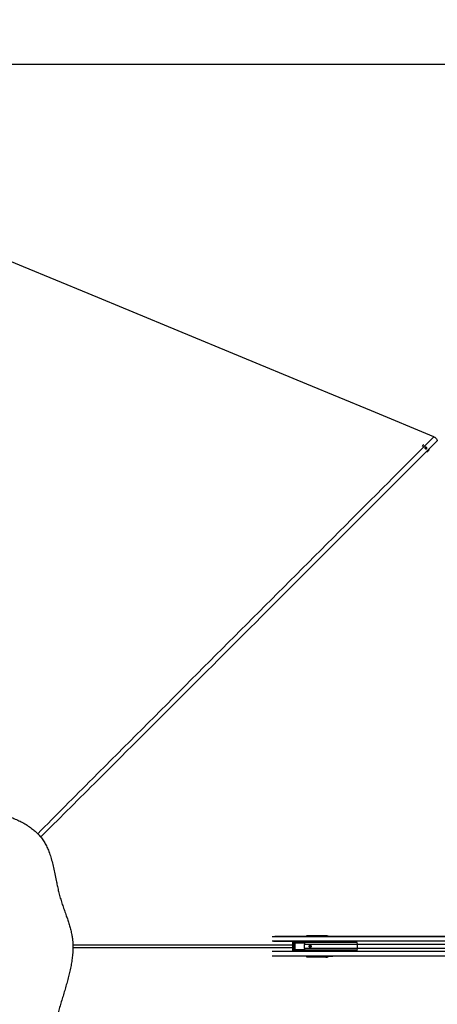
# Model space of a CAD drawing. Header units: millimetres. Extents: x 20 to 26059, y 28 to 17777.
# Tile 46 of 90: x 6143 to 8177, y 12982 to 17777. Entities that reach past the tile are written whole.
import ezdxf

# ---------------------------------------------------------------- set-up
doc = ezdxf.new("R2010")
doc.units = ezdxf.units.MM
doc.header["$LTSCALE"] = 2
doc.layers.add('COMPONENT_GEOMETRY', color=7, linetype='Continuous')
doc.styles.add('SLDTEXTSTYLE0', font='TXT', dxfattribs={"width": 0.75})
doc.dimstyles.new('SLDDIMSTYLE0', dxfattribs={"dimtxt": 150, "dimasz": 6.604, "dimexe": 0, "dimexo": 0.0625, "dimgap": 37.5, "dimtad": 0, "dimtih": 1, "dimtoh": 1, "dimdec": 0, "dimrnd": 1e-09, "dimzin": 12, "dimdsep": 46, "dimtxsty": 'SLDTEXTSTYLE0', "dimsah": 1, "dimcen": 0.09, "dimadec": 0, "dimazin": 3, "dimtfac": 1, "dimtdec": 0, "dimtofl": 0, "dimtmove": 0, "dimatfit": 3, "dimfxl": 1, "dimfrac": 2, "dimtolj": 1, "dimtzin": 12, "dimarcsym": 0})

# ---------------------------------------------------------------- blocks, each defined once
blk = doc.blocks.new('_D')
at = {"layer": 'COMPONENT_GEOMETRY', "color": 7}
for p, q in [((8742.9, 17777.2), (8697.2, 17777.2)), ((8697.2, 17777.2), (8697.2, 17539.1)), ((9454, 17777.2), (9499.7, 17777.2)), ((9499.7, 17777.2), (9499.7, 17539.1)), ((2197.2, 13286.2), (2197.2, 17567.6)), ((2197.2, 17561.2), (8628.2, 17561.2)), ((15999.8, 17561.2), (9568.7, 17561.2)), ((15999.8, 13309.5), (15999.8, 17567.6)), ((8697.2, 17539.1), (8742.9, 17539.1)), ((9499.7, 17539.1), (9454, 17539.1))]:
    blk.add_line(p, q, dxfattribs=at)
for points in [[(2197.2, 17561.2), (2203.8, 17560.2), (2203.8, 17562.2)], [(15999.8, 17561.2), (15993.1, 17562.2), (15993.1, 17560.2)]]:
    blk.add_solid(points, dxfattribs=at)
at = {"layer": 'COMPONENT_GEOMETRY', "color": 7, "char_height": 150, "attachment_point": 1, "style": 'SLDTEXTSTYLE0'}
for s, insert in [('22\'7.70"', (8742.9, 17732.5)), ('6901mm', (8689.3, 17508.1))]:
    blk.add_mtext(s, dxfattribs=dict(at, insert=insert))

msp = doc.modelspace()

# ---------------------------------------------------------------- linework, layer by layer
at = {"color": 7, "linetype": 'Continuous', "lineweight": 25}
for p, q in [((8106.73, 15703.53), (8106.68, 15703.49)), ((8118.32, 15691.32), (8119.3, 15694.39)), ((8120.58, 15688.69), (8118.32, 15691.32)), ((8119.04, 15693.59), (8120.02, 15693.73)), ((8119.3, 15694.39), (8122.53, 15694.84)), ((8120.02, 15693.73), (8121.64, 15693.95)), ((8123.81, 15689.14), (8120.58, 15688.69)), ((8121.64, 15693.95), (8122.53, 15694.84)), ((8121.64, 15693.95), (8122.77, 15692.64)), ((8122.53, 15694.84), (8124.79, 15692.22)), ((8122.77, 15692.64), (8123.9, 15691.33)), ((8123.41, 15689.79), (8123.17, 15689.05)), ((8123.9, 15691.33), (8123.41, 15689.79)), ((8124.79, 15692.22), (8123.81, 15689.14)), ((8123.9, 15691.33), (8124.79, 15692.22)), ((8133.11, 15676.74), (8133.23, 15676.86)), ((7777.8, 13287.93), (7378.67, 13287.93)), ((7641.78, 13312.43), (7398.64, 13312.43)), ((7472.08, 13282.52), (7472.08, 13246.34)), ((7474.73, 13282.52), (7474.73, 13246.34)), ((7483.2, 13287.44), (7475.91, 13286.54)), ((7483.88, 13287.49), (7476.52, 13286.58)), ((7476.52, 13286.58), (7524.57, 13286.52)), ((7526.23, 13284.52), (7477.14, 13284.58)), ((7478.38, 13282.02), (7484.69, 13281.45)), ((7527.22, 13282.02), (7478.38, 13282.02)), ((7478.69, 13283.02), (7527.53, 13283.02)), ((7503.82, 13287.46), (7483.88, 13287.49)), ((7526.58, 13285.2), (7528.03, 13283.48)), ((7543.32, 13316.43), (7545.47, 13316.13)), ((7633.48, 13316.43), (7543.32, 13316.43)), ((7544.44, 13313.09), (7544.44, 13312.7)), ((7544.44, 13312.7), (7544.45, 13312.43)), ((7546.46, 13313.09), (7545.09, 13313.09)), ((7545.09, 13313.09), (7545.09, 13312.7)), ((7545.09, 13312.7), (7546.46, 13312.7)), ((7545.47, 13316.13), (7633.8, 13316.13)), ((7550.66, 13315.16), (7545.48, 13314.59)), ((7550.76, 13315.17), (7545.58, 13314.59)), ((7545.58, 13314.59), (7546.98, 13314.59)), ((7546.46, 13313.09), (7547.74, 13313.09)), ((7546.46, 13312.7), (7546.46, 13313.09)), ((7546.46, 13312.7), (7547.74, 13312.7)), ((7546.98, 13314.59), (7554.18, 13315.26)), ((7547.74, 13313.09), (7547.74, 13312.7)), ((7555.31, 13314.27), (7547.92, 13313.59)), ((7555.67, 13313.15), (7555.67, 13312.43)), ((7557.81, 13313.15), (7556.33, 13313.15)), ((7564.39, 13315.51), (7556.71, 13314.65)), ((7564.54, 13315.52), (7556.81, 13314.65)), ((7556.81, 13314.65), (7558.33, 13314.65)), ((7559.09, 13313.15), (7557.81, 13313.15)), ((7558.33, 13314.65), (7568.87, 13315.63)), ((7569.83, 13314.63), (7559.27, 13313.65)), ((7564.54, 13315.52), (7564.39, 13315.49)), ((7634.46, 13314.48), (7570.11, 13314.48)), ((7638.62, 13313.72), (7637.09, 13313.94)), ((7637.93, 13312.04), (7637.48, 13311.95)), ((7646.9, 13312.04), (7637.93, 13312.04)), ((7639.01, 13315.94), (7640.54, 13315.72)), ((7640.18, 13311.8), (7646.9, 13312.04)), ((7640.54, 13315.72), (7644.32, 13315.72)), ((7641.3, 13316.14), (7644.32, 13315.72)), ((7644.83, 13312.43), (7641.78, 13312.43)), ((7662.78, 13312.43), (7644.83, 13312.43)), ((8899.34, 13312.04), (7646.9, 13312.04)), ((7668.86, 13312.43), (7662.78, 13312.43)), ((8478.86, 13312.43), (7668.86, 13312.43)), ((7378.67, 13240.93), (7777.8, 13240.93)), ((7475.91, 13242.32), (7483.2, 13241.42)), ((7476.25, 13247.79), (7476.25, 13281.08)), ((7476.85, 13281.08), (7476.25, 13281.08)), ((7476.85, 13247.79), (7476.25, 13247.79)), ((7524.57, 13242.35), (7476.52, 13242.29)), ((7476.52, 13242.29), (7483.88, 13241.38)), ((7476.85, 13281.08), (7476.85, 13247.79)), ((7483.62, 13280.47), (7476.85, 13281.08)), ((7476.85, 13247.79), (7483.62, 13248.4)), ((7477.14, 13244.28), (7526.23, 13244.34)), ((7484.69, 13247.41), (7478.38, 13246.84)), ((7478.38, 13246.84), (7527.22, 13246.84)), ((7527.53, 13245.84), (7478.69, 13245.84)), ((7483.62, 13248.4), (7483.62, 13280.47)), ((7483.92, 13280.47), (7483.62, 13280.47)), ((7483.92, 13248.4), (7483.62, 13248.4)), ((7503.82, 13241.4), (7483.88, 13241.38)), ((7483.92, 13280.47), (7483.92, 13248.4)), ((7529.58, 13254.58), (7529.58, 13274.28)), ((7787.95, 13254.58), (7787.95, 13274.28)), ((7641.78, 13216.43), (7398.64, 13216.43)), ((7545.47, 13212.74), (7543.32, 13212.43)), ((7633.48, 13212.43), (7543.32, 13212.43)), ((7544.44, 13216.17), (7544.44, 13215.77)), ((7546.46, 13216.17), (7545.09, 13216.17)), ((7545.09, 13216.17), (7545.09, 13215.77)), ((7545.09, 13215.77), (7546.46, 13215.77)), ((7633.8, 13212.74), (7545.47, 13212.74)), ((7545.48, 13214.28), (7550.66, 13213.7)), ((7545.58, 13214.27), (7545.48, 13214.28)), ((7546.98, 13214.27), (7545.58, 13214.27)), ((7545.58, 13214.27), (7550.76, 13213.69)), ((7547.74, 13216.17), (7546.46, 13216.17)), ((7546.46, 13215.77), (7546.46, 13216.17)), ((7547.74, 13215.77), (7546.46, 13215.77)), ((7554.18, 13213.61), (7546.98, 13214.27)), ((7547.74, 13216.17), (7547.74, 13215.77)), ((7547.92, 13215.27), (7555.31, 13214.59)), ((7555.67, 13216.43), (7555.67, 13215.71)), ((7556.33, 13215.71), (7557.81, 13215.71)), ((7556.71, 13214.22), (7564.4, 13213.36)), ((7556.71, 13214.22), (7556.81, 13214.21)), ((7558.33, 13214.21), (7556.81, 13214.21)), ((7556.81, 13214.21), (7564.54, 13213.35)), ((7557.81, 13215.71), (7559.09, 13215.71)), ((7568.87, 13213.24), (7558.33, 13214.21)), ((7559.27, 13215.21), (7569.83, 13214.24)), ((7564.4, 13213.36), (7564.54, 13213.35)), ((7570.11, 13214.39), (7634.46, 13214.39)), ((7637.09, 13214.93), (7638.62, 13215.14)), ((7637.48, 13216.91), (7637.93, 13216.82)), ((7646.9, 13216.82), (7637.93, 13216.82)), ((7640.54, 13213.14), (7639.01, 13212.93)), ((7646.9, 13216.82), (7640.18, 13217.06)), ((7644.32, 13213.15), (7640.54, 13213.14)), ((7641.3, 13212.72), (7644.32, 13213.15)), ((7644.83, 13216.43), (7641.78, 13216.43)), ((7662.78, 13216.43), (7644.83, 13216.43)), ((8899.34, 13216.82), (7646.9, 13216.82)), ((7668.86, 13216.43), (7662.78, 13216.43)), ((8903.19, 13216.43), (7668.86, 13216.43))]:
    msp.add_line(p, q, dxfattribs=at)
at = {"color": 8, "linetype": 'Continuous', "lineweight": 25}
for p, q in [((8895.82, 13311.33), (7372.46, 13311.33)), ((8895.1, 13289.73), (7373.21, 13289.73)), ((7637.93, 13312.04), (7384.93, 13312.04)), ((7472.08, 13282.52), (7474.73, 13282.52)), ((7527.21, 13286.33), (7525.57, 13286.1)), ((7785.96, 13283.59), (7529.51, 13283.59)), ((7544.37, 13312.46), (7544.37, 13312.43)), ((7544.44, 13313.09), (7545.09, 13313.09)), ((7544.44, 13312.7), (7545.09, 13312.7)), ((7545.47, 13314.58), (7545.58, 13314.59)), ((7555.14, 13312.43), (7555.31, 13314.27)), ((7555.6, 13314.19), (7555.44, 13312.43)), ((7556.26, 13314.48), (7555.59, 13314.48)), ((7555.67, 13313.15), (7556.33, 13313.15)), ((7556.33, 13313.15), (7556.33, 13312.43)), ((7556.7, 13314.65), (7556.81, 13314.65)), ((7557.81, 13312.43), (7557.81, 13313.15)), ((7559.09, 13313.15), (7559.09, 13312.43)), ((7569.63, 13312.43), (7569.82, 13314.56)), ((7570.11, 13314.48), (7569.93, 13312.43)), ((7634.58, 13312.43), (7634.46, 13314.48)), ((7637.09, 13313.94), (7637.18, 13312.43)), ((8895.1, 13239.13), (7373.21, 13239.13)), ((7472.08, 13246.34), (7474.73, 13246.34)), ((7529.81, 13280.95), (7484.53, 13280.95)), ((7484.53, 13247.91), (7529.9, 13247.91)), ((7484.69, 13281.45), (7529.79, 13281.45)), ((7529.83, 13247.41), (7484.69, 13247.41)), ((7529.41, 13245.53), (7528.03, 13245.39)), ((7785.96, 13245.27), (7529.51, 13245.27)), ((7787.95, 13274.28), (7529.58, 13274.28)), ((7787.95, 13254.58), (7529.58, 13254.58)), ((8822.5, 13274.28), (7787.95, 13274.28)), ((8822.5, 13254.58), (7787.95, 13254.58)), ((8895.82, 13217.53), (7372.46, 13217.53)), ((7637.93, 13216.82), (7384.93, 13216.82)), ((7544.37, 13216.43), (7544.37, 13216.41)), ((7545.09, 13216.17), (7544.44, 13216.17)), ((7545.09, 13215.77), (7544.44, 13215.77)), ((7555.31, 13214.59), (7555.14, 13216.43)), ((7555.44, 13216.43), (7555.6, 13214.68)), ((7555.59, 13214.39), (7556.27, 13214.39)), ((7555.67, 13215.71), (7556.33, 13215.71)), ((7556.33, 13216.43), (7556.33, 13215.71)), ((7557.81, 13215.71), (7557.81, 13216.43)), ((7559.09, 13216.43), (7559.09, 13215.71)), ((7569.82, 13214.3), (7569.63, 13216.43)), ((7569.93, 13216.43), (7570.11, 13214.39)), ((7634.46, 13214.39), (7634.58, 13216.43)), ((7637.18, 13216.43), (7637.09, 13214.93))]:
    msp.add_line(p, q, dxfattribs=at)
at = {"color": 7, "linetype": 'Continuous', "lineweight": 25, "flags": 128}
for points in [[(8160.96, 15745.97), (7856.38, 15872.13), (7542.3, 16002.22), (7228.22, 16132.32), (6914.15, 16262.41), (6475.97, 16443.91), (6161.89, 16574.01), (5847.82, 16704.1), (5707.69, 16762.15)], [(8124.89, 15694.56), (8123.45, 15695.72), (8121.72, 15696.28), (8119.97, 15696.16), (8118.46, 15695.36), (8117.42, 15694.02), (8117.01, 15692.34), (8117.29, 15690.57), (8118.22, 15688.98), (8119.66, 15687.81), (8121.39, 15687.25), (8123.14, 15687.37), (8124.65, 15688.17), (8125.69, 15689.51), (8126.1, 15691.19), (8125.82, 15692.97), (8124.89, 15694.56)], [(8135.77, 15680.16), (8137.16, 15683.27), (8137.29, 15683.69)], [(7557.74, 13269.43), (7559.53, 13269.05), (7561.05, 13267.97), (7562.07, 13266.35), (7562.43, 13264.43), (7562.07, 13262.52), (7561.05, 13260.9), (7559.53, 13259.81), (7557.74, 13259.43), (7555.94, 13259.81), (7554.42, 13260.9), (7553.4, 13262.52), (7553.04, 13264.43), (7553.4, 13266.35), (7554.42, 13267.97), (7555.94, 13269.05), (7557.74, 13269.43)]]:
    msp.add_lwpolyline(points, dxfattribs=at)
at = {"color": 7, "linetype": 'Continuous', "lineweight": 25}
for centre, radius, start, end in [((8117.88, 15692.31), 15.82, 114.74082, 153.54984), ((8120.37, 15691.13), 2.62, 97.69892, 122.54685), ((8120.39, 15690.64), 3.1, 40.00191, 96.82353), ((8120.52, 15690.64), 3.01, 343.65242, 41.71873), ((8120.96, 15690.56), 2.57, 323.38531, 342.48734), ((8122.02, 15688.14), 15.89, 287.52635, 329.86403), ((7474.97, 13285), 2.21, 348.99897, 45.46862), ((7477.6, 13282.81), 1.1, 314.43314, 10.95422), ((7525.4, 13285.5), 0.622, 74.74349, 108.34085), ((7525.12, 13285.53), 1.5, 317.49458, 347.0819), ((7527.13, 13283.03), 1.01, 275.2251, 26.2979), ((7526.45, 13282.81), 1.1, 314.43314, 10.95422), ((7526.46, 13284.71), 2, 302.39694, 321.97008), ((7546.94, 13313.61), 0.98, 358.80956, 87.55922), ((7550.86, 13315.39), 0.236, 186.40156, 247.30743), ((7554.26, 13315.46), 0.221, 188.22879, 248.73571), ((7555.4, 13315.82), 1.35, 265.98291, 277.89578), ((7555.7, 13315.07), 0.888, 243.53879, 263.21521), ((7558.29, 13313.67), 0.98, 358.80956, 87.55922), ((7564.59, 13315.69), 0.177, 195.55333, 253.6127), ((7568.91, 13315.78), 0.16, 199.86411, 255.93751), ((7570.22, 13315.36), 0.888, 243.53879, 263.21521), ((7570.23, 13315.33), 0.805, 240.10413, 262.18374), ((7632.68, 13314.73), 1.8, 352.03969, 51.33492), ((7639.07, 13313.96), 1.98, 91.67708, 180.51304), ((7641.8, 13293.06), 19.37, 90.04064, 101.51413), ((7640.6, 13313.74), 1.98, 91.67708, 180.51304), ((7644.84, 13293.07), 19.36, 90.03962, 101.41633), ((7474.97, 13243.86), 2.21, 314.53138, 11.00103), ((7477.6, 13246.05), 1.1, 349.04578, 45.56686), ((7485.07, 13281.06), 0.552, 134.43314, 190.95422), ((7485.07, 13247.81), 0.552, 169.04578, 225.56686), ((7525.4, 13243.36), 0.622, 251.65915, 285.25651), ((7525.12, 13243.33), 1.5, 12.9181, 42.50542), ((7526.45, 13246.05), 1.1, 349.04578, 45.56686), ((7527.13, 13245.84), 1.01, 333.7021, 84.7749), ((7526.46, 13244.16), 2, 38.02992, 57.60306), ((7588.07, 13274.32), 58.49, 174.49045, 180.03656), ((7588.07, 13254.55), 58.49, 179.96344, 185.50955), ((7559.7, 13264.43), 5.05, 103.03855, 256.96145), ((7559.36, 13264.65), 3.26, 37.3244, 183.77291), ((7559.37, 13264.25), 3.27, 176.79071, 322.11197), ((7743.93, 13274.34), 44.02, 359.91638, 7.29316), ((7743.93, 13254.52), 44.02, 352.70684, 0.08362), ((7546.94, 13215.25), 0.98, 272.44078, 1.19044), ((7550.86, 13213.48), 0.236, 112.69257, 173.59844), ((7554.26, 13213.4), 0.221, 111.26429, 171.77121), ((7555.7, 13213.8), 0.888, 96.78479, 116.46121), ((7555.4, 13213.04), 1.35, 82.10422, 94.01709), ((7558.29, 13215.19), 0.98, 272.44078, 1.19044), ((7564.59, 13213.18), 0.177, 106.3873, 164.44667), ((7568.91, 13213.08), 0.16, 104.06249, 160.13589), ((7570.22, 13213.5), 0.888, 96.78479, 116.46121), ((7570.23, 13213.54), 0.805, 97.81626, 119.89587), ((7632.68, 13214.14), 1.8, 308.66508, 7.96031), ((7639.07, 13214.91), 1.98, 179.48696, 268.32292), ((7641.8, 13235.8), 19.37, 258.48587, 269.95936), ((7640.6, 13215.12), 1.98, 179.48696, 268.32292), ((7644.84, 13235.79), 19.36, 258.58367, 269.96038)]:
    msp.add_arc(centre, radius, start, end, dxfattribs=at)
at = {"color": 8, "linetype": 'Continuous', "lineweight": 25}
for centre, radius, start, end in [((7544.34, 13300.72), 11.74, 89.84267, 93.74907), ((7544.43, 13314.8), 1.69, 355.16188, 51.9923), ((7544.34, 13228.15), 11.74, 266.25093, 270.15733), ((7544.43, 13214.07), 1.69, 308.0077, 4.83812)]:
    msp.add_arc(centre, radius, start, end, dxfattribs=at)
at = {"color": 7, "linetype": 'Continuous', "lineweight": 25}
for centre, major_axis, ratio, start_param, end_param in [((7476.43, 13282.58), (4.25, 0.28), 0.9398079, 1.4848785, 3.0837803), ((7477.08, 13282.58), (2.34, 0.2), 0.8523674, 1.4714348, 3.0703366), ((7478.76, 13281.02), (2.51, -0.16), 0.7949603, 1.6516283, 3.1927422), ((7478.44, 13281.02), (1.59, -0.11), 0.6287674, 1.6528097, 3.1939236), ((7483.75, 13283.48), (4.68, 0.39), 0.8523674, 1.4714348, 1.6167701), ((7478.47, 13289.32), (271.41, -0.5), 0.0066965, 4.8059524, 4.8837312), ((7520.3, 13279.93), (8.16, 0), 0.8194677, 0.4800861, 0.7564561), ((7604.69, 13273.45), (109.04, -10.9), 0.0105825, 2.3228225, 2.3620257), ((7543.55, 13312.4), (-1.39, 3.83), 0.9099183, 5.9634519, 7.5354042), ((7545.56, 13312.11), (-0.67, 3.97), 0.9341486, 6.1269294, 7.6988817), ((7545.59, 13313.09), (0, 1.5), 0.3342183, 0.0349066, 1.5707963), ((7547, 13313.09), (0, 1.5), 0.3560683, 0.0349066, 1.5707963), ((7547.92, 13313.09), (0, 0.5), 0.3779182, 0.0349066, 1.5707963), ((7484.52, 13314.13), (103.01, 2), 0.0006456, 5.4091331, 5.4532822), ((7484.52, 13313.63), (103.02, 2.5), 0.0008479, 5.410821, 5.4549701), ((7553.85, 13314.23), (1.45, 0.27), 0.6750908, 6.0572664, 6.2512671), ((7553.68, 13314.14), (1.9, 0.39), 0.7714597, 6.0537735, 6.2477743), ((7556.83, 13313.15), (0, 1.5), 0.3342183, 0.0349066, 1.5707963), ((7558.35, 13313.15), (0, 1.5), 0.3560683, 0.0349066, 1.5707963), ((7559.27, 13313.15), (0, 0.5), 0.3779182, 0.0349066, 1.5707963), ((7484.52, 13314.13), (103.01, 2), 0.0006456, 5.6001761, 5.6700099), ((7484.52, 13313.63), (103.02, 2.5), 0.0008479, 5.6018639, 5.6716978), ((7571.09, 13314.13), (0, 2.5), 0.5135386, 1.3702338, 1.3962634), ((7571.55, 13314.13), (0, 2), 0.7293247, 1.3702338, 1.3962634), ((7635.62, 13316.15), (6.02, -0.1), 0.0439267, 0.3400331, 1.9355792), ((7635.23, 13315.94), (4.01, -0.07), 0.0439267, 0.3400331, 1.9355792), ((7635.2, 13313.94), (2.01, -0.2), 0.2467583, 0.3757974, 1.9713436), ((7639.76, 13311.95), (2.43, 0.06), 0.0655914, 2.7876113, 4.8830134), ((7662.78, 13152.43), (314.72, 0), 0.5083921, 1.5707963, 1.6400089), ((7644.23, 13309.72), (0, 6), 0.325952, 5.1811209, 6.2371821), ((7668.86, 13152.43), (314.72, 0), 0.5083921, 1.5707963, 1.6406095), ((7476.43, 13246.29), (4.25, -0.28), 0.9398079, 3.199405, 4.7983068), ((7477.08, 13246.29), (2.34, -0.2), 0.8523674, 3.2128487, 4.8117505), ((7478.76, 13247.85), (2.51, 0.16), 0.7949603, 3.0904431, 4.631557), ((7478.44, 13247.85), (1.59, 0.11), 0.6287674, 3.0892617, 4.6303757), ((7483.75, 13245.38), (4.68, -0.39), 0.8523674, 4.6664153, 4.8117505), ((7484.71, 13280.45), (1.09, -0.06), 0.9159717, 1.6415376, 3.1826516), ((7484.71, 13248.41), (1.09, 0.06), 0.9159717, 3.1005338, 4.6416477), ((7484.55, 13280.45), (0.628, -0.04), 0.7949603, 1.6516283, 3.1927422), ((7484.55, 13248.41), (0.628, 0.04), 0.7949603, 3.0904431, 4.631557), ((7478.47, 13239.55), (271.41, 0.5), 0.0066965, 1.3994759, 1.4772329), ((7520.3, 13248.93), (8.16, 0), 0.8194677, 5.5267292, 5.8030992), ((7604.69, 13255.41), (109.04, 10.9), 0.0105825, 3.9211596, 3.9603628), ((7543.55, 13216.47), (1.39, 3.83), 0.9099183, 1.8893738, 3.4613261), ((7545.56, 13216.75), (0.67, 3.97), 0.9341486, 1.7258962, 3.2978485), ((7545.59, 13215.77), (0, 1.5), 0.3342183, 1.5707963, 3.1066861), ((7547, 13215.77), (0, 1.5), 0.3560683, 1.5707963, 3.1066861), ((7547.92, 13215.77), (0, 0.5), 0.3779182, 1.5707963, 3.1066861), ((7484.52, 13214.73), (103.01, -2), 0.0006456, 0.8299031, 0.8740522), ((7484.52, 13215.23), (103.02, -2.5), 0.0008479, 0.8282152, 0.8723643), ((7553.85, 13214.64), (1.45, -0.27), 0.6750908, 0.0319182, 0.2259189), ((7553.68, 13214.73), (1.9, -0.39), 0.7714597, 0.035411, 0.2294118), ((7556.83, 13215.71), (0, 1.5), 0.3342183, 1.5707963, 3.1066861), ((7558.35, 13215.71), (0, 1.5), 0.3560683, 1.5707963, 3.1066861), ((7559.27, 13215.71), (0, 0.5), 0.3779182, 1.5707963, 3.1066861), ((7484.52, 13214.73), (103.01, -2), 0.0006456, 0.6131754, 0.6830093), ((7484.52, 13215.23), (103.02, -2.5), 0.0008479, 0.6114875, 0.6813214), ((7571.09, 13214.73), (0, 2.5), 0.5135386, 1.7453293, 1.7713589), ((7571.55, 13214.73), (0, 2), 0.7293247, 1.7453293, 1.7713589), ((7635.62, 13212.71), (6.02, 0.1), 0.0439267, 4.3476061, 5.9431522), ((7635.23, 13212.92), (4.01, 0.07), 0.0439267, 4.3476061, 5.9431522), ((7635.2, 13214.92), (2.01, 0.2), 0.2467583, 4.3118418, 5.9073879), ((7639.76, 13216.91), (2.43, -0.06), 0.0655914, 1.4001719, 3.495574), ((7662.78, 13376.43), (314.72, 0), 0.5083921, 4.6431765, 4.712389), ((7644.23, 13219.14), (0, 6), 0.325952, 3.1875959, 4.243657), ((7668.86, 13376.43), (314.72, 0), 0.5083921, 4.6425758, 4.712389)]:
    msp.add_ellipse(centre, major_axis=major_axis, ratio=ratio, start_param=start_param, end_param=end_param, dxfattribs=at)
at = {"color": 8, "linetype": 'Continuous', "lineweight": 25}
for centre, major_axis, ratio, start_param, end_param in [((7497.47, 13284.2), (45.22, 4.52), 0.0107076, 5.3540108, 5.4135791), ((7547.92, 13312.7), (0, 0.5), 0.3779182, 1.5707963, 2.1251563), ((7638.56, 13309.73), (0, 4), 0.325952, 5.4553419, 6.2371821), ((7640.45, 13309.73), (0, 6), 0.325882, 5.1803831, 6.2373163), ((7497.47, 13244.66), (45.22, -4.52), 0.0107076, 0.8696062, 0.9291745), ((7546.24, 13216.4), (0.7, 1.92), 0.9099183, 1.8893738, 2.2076254), ((7547.92, 13216.17), (0, 0.5), 0.3779182, 1.0164363, 1.5707963), ((7638.56, 13219.14), (0, 4), 0.325952, 3.1875959, 3.969436), ((7640.45, 13219.14), (0, 6), 0.325882, 3.1874616, 4.2443948)]:
    msp.add_ellipse(centre, major_axis=major_axis, ratio=ratio, start_param=start_param, end_param=end_param, dxfattribs=at)
for points, knots in [([(6230.35, 13813.04), (6319.7, 13902.74), (6568.98, 14153.01), (7139.1, 14723.66), (7693.35, 15278.22), (8087.42, 15672.4), (8160.96, 15745.97)], [0, 0, 0, 0, 0.1390537, 0.38796079, 0.88577773, 1, 1, 1, 1]), ([(8177.35, 15726.94), (7899.84, 15449.52), (7482.66, 15032.46), (6925.69, 14475.91), (6601.7, 14152.37), (6374.72, 13926), (6287.49, 13839.17), (6244.83, 13796.71)], [0, 0, 0, 0, 0.4309487, 0.6478641, 0.8647796, 0.9338709, 1, 1, 1, 1]), ([(7528.03, 13283.48), (7528.29, 13283.45), (7528.75, 13283.4), (7529.2, 13283.35), (7529.41, 13283.33)], [0, 0, 0, 0, 0.5543522, 1, 1, 1, 1]), ([(7549.37, 13315.02), (7549.55, 13315.12), (7549.94, 13315.31), (7550.39, 13315.35), (7550.62, 13315.36)], [0, 0, 0, 0, 0.4909173, 1, 1, 1, 1]), ([(7563.37, 13315.39), (7563.5, 13315.45), (7563.81, 13315.6), (7564.19, 13315.63), (7564.42, 13315.64)], [0, 0, 0, 0, 0.3974858, 1, 1, 1, 1]), ([(7472.08, 13256.87), (7353.19, 13256.9), (7040.65, 13256.97), (6683.96, 13257.11), (6446.18, 13257.39), (6402.02, 13257.45)], [0, 0, 0, 0, 0.3333213, 0.8761975, 1, 1, 1, 1]), ([(6402.07, 13271.41), (6495.9, 13271.51), (6811.7, 13271.85), (7168.38, 13271.95), (7431.23, 13271.99), (7472.08, 13271.99)], [0, 0, 0, 0, 0.2630804, 0.8854677, 1, 1, 1, 1]), ([(7525.57, 13242.76), (7525.94, 13242.71), (7526.49, 13242.64), (7527.04, 13242.56), (7527.21, 13242.54)], [0, 0, 0, 0, 0.6765262, 1, 1, 1, 1]), ([(7550.62, 13213.5), (7550.56, 13213.5), (7550.2, 13213.52), (7549.76, 13213.6), (7549.43, 13213.79), (7549.34, 13213.85)], [0, 0, 0, 0, 0.1389399, 0.760064, 1, 1, 1, 1]), ([(7564.42, 13213.22), (7564.35, 13213.23), (7564, 13213.25), (7563.6, 13213.31), (7563.32, 13213.46), (7563.28, 13213.48)], [0, 0, 0, 0, 0.1613235, 0.8505587, 1, 1, 1, 1])]:
    msp.add_open_spline(points, degree=3, knots=knots, dxfattribs=at)
at = {"color": 7, "linetype": 'Continuous', "lineweight": 25}
for points, knots in [([(8160.96, 15745.97), (8162.4, 15745.29), (8165.33, 15743.93), (8169.14, 15741.03), (8172.38, 15737.53), (8174.68, 15733.89), (8176.32, 15730.31), (8177.01, 15728.07), (8177.35, 15726.94)], [0, 0, 0, 0, 0.1826783, 0.3707298, 0.5475769, 0.7300427, 0.8641936, 1, 1, 1, 1]), ([(5952, 13946.51), (5942.87, 13950.16), (5924.65, 13957.43), (5897.97, 13969.17), (5871.72, 13980.94), (5845.7, 13992.45), (5821.1, 14002.68), (5797.71, 14011.44), (5775.46, 14018.6), (5754.68, 14023.93), (5735.47, 14027.51), (5718, 14029.64), (5700.33, 14030.51), (5680.54, 14030.06), (5658.74, 14027.83), (5635.21, 14023.43), (5612.03, 14017.37), (5589.19, 14009.97), (5566.64, 14001.5), (5542.79, 13991.6), (5517.55, 13980.4), (5490.74, 13968.13), (5463.63, 13955.83), (5436.08, 13943.91), (5408.62, 13933.07), (5381.57, 13923.02), (5355.1, 13913.45), (5328.74, 13903.86), (5302.58, 13893.95), (5276.74, 13883.39), (5251.34, 13871.88), (5226.55, 13859.06), (5203.5, 13845.14), (5182.39, 13830.08), (5163.42, 13814.04), (5146.04, 13796.47), (5130.16, 13777.71), (5115.66, 13757.95), (5102.36, 13737.32), (5090.09, 13715.98), (5078.67, 13694.06), (5067.18, 13670.1), (5055.53, 13644.07), (5043.54, 13615.91), (5031.59, 13587.24), (5019.43, 13558.29), (5006.76, 13528.95), (4993.97, 13499.3), (4981.33, 13469.25), (4969.33, 13439.13), (4959.08, 13410.94), (4950.61, 13384.64), (4943.84, 13360.26), (4938.27, 13335.58), (4934.45, 13312.61), (4932.18, 13291.52), (4931.16, 13272.43), (4931.23, 13253.36), (4932.65, 13232.3), (4935.79, 13209.36), (4940.89, 13184.75), (4947.37, 13160.59), (4954.95, 13136.84), (4963.39, 13113.42), (4973.08, 13088.69), (4983.95, 13062.59), (4995.85, 13034.98), (5007.82, 13007.31), (5019.53, 12979.61), (5030.62, 12952.16), (5041.21, 12925.45), (5051.47, 12899.75), (5061.62, 12875.14), (5071.91, 12851.54), (5082.56, 12828.87), (5093.82, 12807.07), (5105.89, 12786.14), (5118.99, 12766.13), (5133.26, 12747.15), (5151.31, 12726.63), (5173.81, 12705.26), (5199.97, 12682.26), (5227.51, 12660.42), (5256.3, 12639.65), (5286.43, 12619.96), (5317.79, 12601.45), (5351.99, 12583.28), (5388.98, 12565.87), (5428.82, 12549.59), (5469.57, 12535.37), (5511.15, 12523.26), (5553.49, 12513.4), (5589.29, 12507.14), (5618.2, 12503.36), (5640.04, 12501.16), (5661.99, 12499.62), (5683.88, 12498.77), (5705.49, 12498.58), (5728.15, 12499.9), (5751.72, 12502.81), (5776.22, 12507.35), (5800.33, 12513.07), (5824.17, 12519.74), (5847.92, 12527.18), (5871.76, 12535.25), (5895.87, 12543.82), (5920.39, 12552.77), (5945.36, 12561.91), (5972.73, 12571.92), (6002.28, 12582.94), (6033.86, 12595.25), (6065.39, 12608.4), (6092.26, 12620.7), (6114.64, 12631.91), (6132.65, 12641.64), (6150.68, 12652.22), (6168.7, 12663.83), (6186.66, 12676.65), (6204.38, 12690.83), (6220.83, 12705.78), (6235.85, 12721.25), (6249.29, 12737.2), (6261.35, 12754.51), (6272.17, 12772.91), (6281.8, 12792.26), (6290.4, 12812.4), (6298.18, 12833.26), (6305.66, 12855.81), (6312.96, 12880.12), (6320.29, 12906.23), (6327.63, 12933.08), (6335.33, 12960.46), (6343.46, 12988.02), (6351.73, 13015.52), (6359.96, 13042.82), (6367.97, 13069.95), (6375.57, 13096.95), (6382.59, 13123.9), (6388.87, 13150.86), (6394.2, 13177.9), (6398.38, 13205.03), (6400.92, 13229.54), (6402.1, 13251.31), (6402.35, 13270.27), (6401.31, 13289.14), (6398.98, 13307.77), (6395.35, 13327.65), (6390.31, 13348.65), (6383.94, 13370.7), (6376.91, 13392.41), (6369.15, 13414.9), (6360.87, 13438.31), (6352.35, 13462.78), (6344.29, 13487.41), (6337.02, 13512.2), (6330.82, 13536.97), (6325.39, 13561.39), (6319.86, 13588.32), (6314.09, 13617.34), (6307.63, 13648.11), (6300.58, 13677.45), (6292.45, 13705.51), (6283.28, 13730.86), (6273.03, 13753.56), (6261.84, 13773.68), (6248.94, 13792.46), (6234.31, 13809.65), (6218.29, 13825.28), (6199.99, 13840.33), (6179.37, 13854.52), (6156.53, 13867.73), (6132.91, 13879.45), (6108.65, 13890), (6083.81, 13899.7), (6058.44, 13908.89), (6032.54, 13917.84), (6006.1, 13926.89), (5979.12, 13936.27), (5961.1, 13943.08), (5952, 13946.51)], [0, 0, 0, 0, 0.0062079, 0.0123847, 0.0185275, 0.0246372, 0.0307136, 0.0357515, 0.0407647, 0.0457516, 0.0494761, 0.0531858, 0.0568886, 0.0606336, 0.0656625, 0.0707159, 0.0757949, 0.0808976, 0.0860265, 0.0911809, 0.0973971, 0.1036484, 0.1099363, 0.116261, 0.1226055, 0.1285507, 0.1344957, 0.1404391, 0.1463799, 0.1523162, 0.1582479, 0.1641727, 0.1700884, 0.1753383, 0.1805792, 0.1857567, 0.1909068, 0.1960997, 0.2013354, 0.2066101, 0.2119258, 0.2172802, 0.2237536, 0.2302781, 0.2368554, 0.2434816, 0.2500953, 0.257012, 0.2639405, 0.2708741, 0.2778026, 0.2832351, 0.2886523, 0.294047, 0.2994131, 0.303457, 0.3074802, 0.3114793, 0.3154719, 0.3208122, 0.32617, 0.3315397, 0.3369132, 0.3422866, 0.3476539, 0.3540791, 0.3604808, 0.3668553, 0.3731968, 0.379444, 0.385547, 0.3914459, 0.3971495, 0.4026894, 0.4080894, 0.4133727, 0.4185521, 0.423644, 0.4286621, 0.4336209, 0.4408799, 0.4482224, 0.4556009, 0.4630516, 0.4706144, 0.478305, 0.4860229, 0.4950456, 0.5040918, 0.5131652, 0.5222698, 0.5314085, 0.540585, 0.5451896, 0.5498053, 0.5544326, 0.5590731, 0.5636265, 0.5680646, 0.5733929, 0.5787174, 0.5840504, 0.5894025, 0.5947854, 0.6002096, 0.6056867, 0.6112314, 0.6168532, 0.6225079, 0.6296062, 0.636771, 0.6440355, 0.6514438, 0.6557602, 0.6601503, 0.6646266, 0.669204, 0.6739001, 0.6787296, 0.6836315, 0.6879634, 0.6923325, 0.6967724, 0.7013023, 0.7059222, 0.710634, 0.7154345, 0.7203229, 0.7260147, 0.7318156, 0.7377239, 0.743736, 0.7497899, 0.7558437, 0.7618906, 0.7679227, 0.7739342, 0.7799172, 0.7858631, 0.7917629, 0.7976083, 0.8033903, 0.807398, 0.8113778, 0.8153479, 0.8193167, 0.8232851, 0.8282375, 0.8331799, 0.8381049, 0.843009, 0.8485831, 0.8541205, 0.8596181, 0.8650715, 0.8704442, 0.8757132, 0.8808802, 0.8878858, 0.894593, 0.9010551, 0.9073121, 0.9133951, 0.9183508, 0.923216, 0.9280042, 0.9327336, 0.93743, 0.9421128, 0.9477263, 0.9533461, 0.9589832, 0.9646483, 0.9703546, 0.9761134, 0.9819397, 0.9878499, 0.9938627, 1, 1, 1, 1]), ([(7529.51, 13283.59), (7529.38, 13283.92), (7529.08, 13284.65), (7528.05, 13285.86), (7526.26, 13287.09), (7524.09, 13287.8), (7522.52, 13287.93), (7521.91, 13287.93), (7521.91, 13287.93)], [0, 0, 0, 0, 0.1251326, 0.2780419, 0.492841, 0.8046421, 0.9973287, 1, 1, 1, 1]), ([(7524.57, 13286.52), (7524.57, 13286.52), (7524.67, 13286.51), (7524.9, 13286.44), (7525.09, 13286.22), (7525.21, 13286.09)], [0, 0, 0, 0, 0.010706, 0.4231493, 1, 1, 1, 1]), ([(7524.57, 13286.52), (7524.57, 13286.52), (7524.72, 13286.51), (7525.08, 13286.45), (7525.39, 13286.23), (7525.57, 13286.1)], [0, 0, 0, 0, 0.0107059, 0.4231481, 1, 1, 1, 1]), ([(7526.23, 13284.52), (7526.08, 13284.76), (7525.89, 13285.09), (7525.61, 13285.52), (7525.4, 13285.82), (7525.27, 13286.01), (7525.21, 13286.09)], [0, 0, 0, 0, 0.4255346, 0.5656144, 0.7944513, 1, 1, 1, 1]), ([(7525.57, 13286.1), (7525.62, 13286.05), (7525.75, 13285.94), (7526.1, 13285.63), (7526.38, 13285.38), (7526.58, 13285.2)], [0, 0, 0, 0, 0.1841913, 0.40721306, 1, 1, 1, 1]), ([(7529.85, 13279.93), (7529.87, 13280.86), (7529.91, 13282.16), (7529.6, 13283.28), (7529.51, 13283.59)], [0, 0, 0, 0, 0.7198695, 1, 1, 1, 1]), ([(7545.48, 13314.59), (7545.34, 13314.55), (7545.11, 13314.5), (7544.84, 13314.29), (7544.65, 13314.06), (7544.52, 13313.76), (7544.45, 13313.43), (7544.44, 13313.19), (7544.44, 13313.09)], [0, 0, 0, 0, 0.1993679, 0.3515466, 0.4951181, 0.6479217, 0.855378, 1, 1, 1, 1]), ([(7554.04, 13315.43), (7554.16, 13315.43), (7554.41, 13315.43), (7554.8, 13315.35), (7555.18, 13315.16), (7555.47, 13314.86), (7555.55, 13314.6), (7555.59, 13314.48)], [0, 0, 0, 0, 0.1896653, 0.387972, 0.5975579, 0.804387, 1, 1, 1, 1]), ([(7555.31, 13314.47), (7555.28, 13314.57), (7555.24, 13314.76), (7555.11, 13314.93), (7554.97, 13315.06), (7554.86, 13315.13), (7554.67, 13315.21), (7554.45, 13315.26), (7554.27, 13315.26), (7554.18, 13315.26)], [0, 0, 0, 0, 0.20401801, 0.36836347, 0.40895504, 0.56256989, 0.60852773, 0.80270533, 1, 1, 1, 1]), ([(7556.71, 13314.65), (7556.58, 13314.62), (7556.34, 13314.56), (7556.07, 13314.35), (7555.89, 13314.12), (7555.75, 13313.82), (7555.68, 13313.49), (7555.67, 13313.25), (7555.67, 13313.15)], [0, 0, 0, 0, 0.1993679, 0.3515466, 0.4951181, 0.6479217, 0.855378, 1, 1, 1, 1]), ([(7568.76, 13315.73), (7568.88, 13315.73), (7569.09, 13315.72), (7569.41, 13315.66), (7569.7, 13315.53), (7569.94, 13315.32), (7570.06, 13315.1), (7570.13, 13314.83), (7570.13, 13314.67), (7570.12, 13314.53)], [0, 0, 0, 0, 0.1677551, 0.3094261, 0.4421052, 0.5973632, 0.7692312, 0.8002226, 1, 1, 1, 1]), ([(7569.83, 13314.63), (7569.84, 13314.75), (7569.85, 13314.98), (7569.74, 13315.27), (7569.57, 13315.46), (7569.43, 13315.54), (7569.3, 13315.58), (7569.22, 13315.6), (7569.05, 13315.63), (7568.96, 13315.63), (7568.87, 13315.63)], [0, 0, 0, 0, 0.2158633, 0.4289558, 0.5802581, 0.6862162, 0.7010964, 0.8134316, 0.8319841, 1, 1, 1, 1]), ([(7787.6, 13279.93), (7787.36, 13280.86), (7786.89, 13282.72), (7784.94, 13285.09), (7782.66, 13286.7), (7780.37, 13287.58), (7778.83, 13287.9), (7778.05, 13287.92), (7777.8, 13287.93)], [0, 0, 0, 0, 0.21292834, 0.4246049, 0.67677118, 0.83002636, 0.94448477, 1, 1, 1, 1]), ([(7521.91, 13240.93), (7521.91, 13240.93), (7522.52, 13240.93), (7524.09, 13241.07), (7526.26, 13241.77), (7528.05, 13243.01), (7529.08, 13244.21), (7529.38, 13244.94), (7529.51, 13245.27)], [0, 0, 0, 0, 0.0026713, 0.1953579, 0.507159, 0.7219581, 0.8748674, 1, 1, 1, 1]), ([(7524.57, 13242.35), (7524.57, 13242.35), (7524.67, 13242.35), (7524.9, 13242.42), (7525.09, 13242.64), (7525.21, 13242.77)], [0, 0, 0, 0, 0.0107069, 0.4125955, 1, 1, 1, 1]), ([(7524.57, 13242.35), (7524.57, 13242.35), (7524.72, 13242.35), (7525.08, 13242.41), (7525.39, 13242.63), (7525.57, 13242.76)], [0, 0, 0, 0, 0.0107069, 0.4125943, 1, 1, 1, 1]), ([(7525.21, 13242.77), (7525.27, 13242.86), (7525.4, 13243.05), (7525.71, 13243.49), (7525.99, 13243.94), (7526.18, 13244.26), (7526.23, 13244.34)], [0, 0, 0, 0, 0.2055736, 0.4344383, 0.8552633, 1, 1, 1, 1]), ([(7526.58, 13243.67), (7526.38, 13243.48), (7526.1, 13243.23), (7525.75, 13242.93), (7525.62, 13242.81), (7525.57, 13242.76)], [0, 0, 0, 0, 0.5927869, 0.8158087, 1, 1, 1, 1]), ([(7528.03, 13245.39), (7527.8, 13245.05), (7527.38, 13244.42), (7526.83, 13243.9), (7526.58, 13243.67)], [0, 0, 0, 0, 0.544713, 1, 1, 1, 1]), ([(7529.51, 13245.27), (7529.7, 13246.11), (7529.97, 13247.27), (7529.88, 13248.57), (7529.85, 13248.93)], [0, 0, 0, 0, 0.720131, 1, 1, 1, 1]), ([(7777.8, 13240.93), (7778.31, 13240.96), (7779.5, 13241.04), (7781.82, 13241.77), (7784.35, 13243.25), (7786.71, 13245.69), (7787.3, 13247.87), (7787.6, 13248.93)], [0, 0, 0, 0, 0.1096269, 0.2567278, 0.4997884, 0.7551779, 1, 1, 1, 1]), ([(7544.46, 13216.43), (7544.45, 13216.39), (7544.44, 13216.31), (7544.44, 13216.22), (7544.44, 13216.17)], [0, 0, 0, 0, 0.459484, 1, 1, 1, 1]), ([(7544.44, 13215.77), (7544.44, 13215.67), (7544.45, 13215.38), (7544.55, 13214.98), (7544.79, 13214.61), (7545.1, 13214.36), (7545.35, 13214.31), (7545.48, 13214.28)], [0, 0, 0, 0, 0.1532452, 0.4235954, 0.6291014, 0.8052838, 1, 1, 1, 1]), ([(7555.59, 13214.39), (7555.55, 13214.27), (7555.49, 13214.04), (7555.24, 13213.76), (7554.91, 13213.56), (7554.49, 13213.44), (7554.2, 13213.44), (7554.04, 13213.43)], [0, 0, 0, 0, 0.1837229, 0.3577538, 0.5459259, 0.7461896, 1, 1, 1, 1]), ([(7554.18, 13213.61), (7554.3, 13213.61), (7554.51, 13213.61), (7554.83, 13213.71), (7555.07, 13213.88), (7555.24, 13214.11), (7555.28, 13214.3), (7555.31, 13214.4)], [0, 0, 0, 0, 0.2616949, 0.4547577, 0.6342319, 0.8078503, 1, 1, 1, 1]), ([(7555.67, 13215.71), (7555.68, 13215.61), (7555.69, 13215.31), (7555.79, 13214.92), (7556.02, 13214.55), (7556.33, 13214.3), (7556.58, 13214.25), (7556.71, 13214.22)], [0, 0, 0, 0, 0.1532452, 0.4235954, 0.6291014, 0.8052838, 1, 1, 1, 1]), ([(7570.12, 13214.34), (7570.12, 13214.31), (7570.14, 13214.16), (7570.11, 13213.89), (7569.96, 13213.57), (7569.73, 13213.35), (7569.43, 13213.21), (7569.1, 13213.14), (7568.87, 13213.14), (7568.76, 13213.14)], [0, 0, 0, 0, 0.0324038, 0.2220781, 0.3811988, 0.5433613, 0.6728153, 0.8347469, 1, 1, 1, 1]), ([(7568.87, 13213.24), (7568.96, 13213.24), (7569.1, 13213.24), (7569.28, 13213.27), (7569.42, 13213.32), (7569.5, 13213.37), (7569.62, 13213.46), (7569.74, 13213.61), (7569.84, 13213.86), (7569.85, 13214.09), (7569.83, 13214.22), (7569.83, 13214.24)], [0, 0, 0, 0, 0.16551111, 0.28358534, 0.31493155, 0.41350531, 0.43337327, 0.5928838, 0.76041904, 0.96517182, 1, 1, 1, 1])]:
    msp.add_open_spline(points, degree=3, knots=knots, dxfattribs=at)

# ---------------------------------------------------------------- dimensions: what is measured, and where the dimension line sits
at = {"layer": 'COMPONENT_GEOMETRY', "color": 7}
dim = msp.add_linear_dim(base=(2197.17, 17561.21), p1=(15999.75, 13306.95), p2=(2197.17, 13283.7), dimstyle='SLDDIMSTYLE0', dxfattribs=at)
dim.commit()
dim.dimension.update_dxf_attribs({"geometry": '_D', "text_midpoint": (9098.46, 17561.21), "dimtype": 160})

doc.saveas('drawing.dxf')
